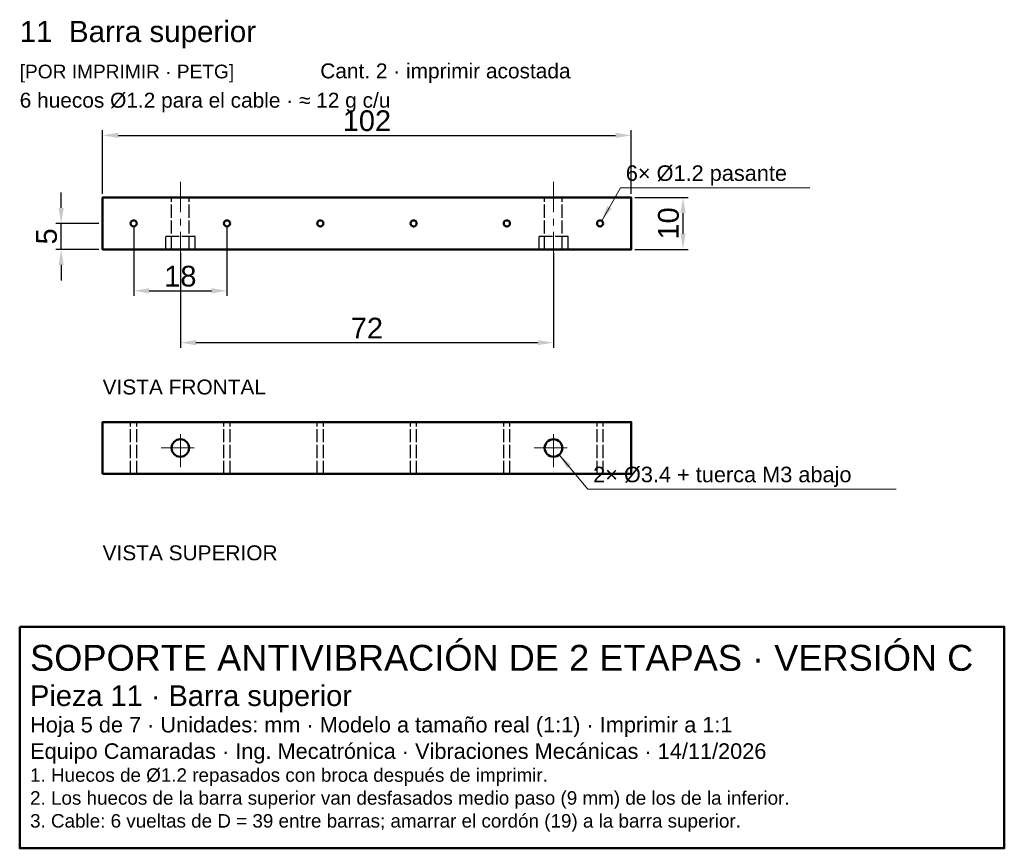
# Model space of a CAD drawing. Header units: millimetres. Extents: x 157 to 347, y -168 to -8.
import ezdxf

# ---------------------------------------------------------------- set-up
doc = ezdxf.new("R2010")
doc.units = ezdxf.units.MM
doc.header["$LTSCALE"] = 2
doc.linetypes.add('CENTER', pattern=[5.08, 3.175, -0.635, 0.635, -0.635])
doc.linetypes.add('DASHED', pattern=[1.524, 1.27, -0.254])
for name, color, linetype, lineweight in [('CONTORNO', 7, 'Continuous', 50), ('COTAS', 4, 'Continuous', 18), ('EJES', 1, 'CENTER', 18), ('OCULTAS', 8, 'DASHED', 25), ('TEXTO', 3, 'Continuous', 25)]:
    doc.layers.add(name, color=color, linetype=linetype, lineweight=lineweight)
doc.styles.get("Standard").update_dxf_attribs({"font": 'arial.ttf'})
doc.dimstyles.new('PLANO', dxfattribs={"dimtxt": 4, "dimasz": 3, "dimexe": 1, "dimexo": 0.7, "dimgap": 0.8, "dimtad": 1, "dimdec": 1, "dimdsep": 46, "dimtxsty": 'Standard', "dimcen": 2.5, "dimclrd": 256, "dimclre": 256, "dimclrt": 256, "dimazin": 3, "dimtfac": 1, "dimtmove": 0, "dimatfit": 3})

msp = doc.modelspace()

# ---------------------------------------------------------------- linework, layer by layer
at = {"layer": 'CONTORNO'}
for points in [[(172.67, -52.67), (274.67, -52.67), (274.67, -42.67), (172.67, -42.67)], [(172.67, -96), (274.67, -96), (274.67, -86), (172.67, -86)], [(156.67, -125.49), (346.67, -125.49), (346.67, -168.25), (156.67, -168.25)]]:
    msp.add_lwpolyline(points, close=True, dxfattribs=at)
for centre, radius in [((178.67, -47.67), 0.6), ((196.67, -47.67), 0.6), ((214.67, -47.67), 0.6), ((232.67, -47.67), 0.6), ((250.67, -47.67), 0.6), ((268.67, -47.67), 0.6), ((187.67, -91), 1.7), ((259.67, -91), 1.7)]:
    msp.add_circle(centre, radius, dxfattribs=at)
at = {"layer": 'COTAS'}
for points in [[(268.97, -47.15), (272.63, -40.8), (309.13, -40.8)], [(260.76, -92.3), (266.33, -98.94), (325.83, -98.94)]]:
    msp.add_lwpolyline(points, dxfattribs=at)
for points in [[(268.97, -47.15), (270.03, -44.3), (270.9, -44.8)], [(260.76, -92.3), (263.07, -94.28), (262.3, -94.92)]]:
    msp.add_solid(points, dxfattribs=at)
at = {"layer": 'EJES'}
for p, q in [((187.67, -55.67), (187.67, -39.67)), ((259.67, -55.67), (259.67, -39.67)), ((187.67, -94.7), (187.67, -87.3)), ((259.67, -94.7), (259.67, -87.3)), ((183.97, -91), (191.37, -91)), ((255.97, -91), (263.37, -91))]:
    msp.add_line(p, q, dxfattribs=at)
at = {"layer": 'OCULTAS'}
for p, q in [((185.97, -52.67), (185.97, -42.67)), ((189.37, -52.67), (189.37, -42.67)), ((257.97, -52.67), (257.97, -42.67)), ((261.37, -52.67), (261.37, -42.67)), ((178.07, -96), (178.07, -86)), ((179.27, -96), (179.27, -86)), ((196.07, -96), (196.07, -86)), ((197.27, -96), (197.27, -86)), ((214.07, -96), (214.07, -86)), ((215.27, -96), (215.27, -86)), ((232.07, -96), (232.07, -86)), ((233.27, -96), (233.27, -86)), ((250.07, -96), (250.07, -86)), ((251.27, -96), (251.27, -86)), ((268.07, -96), (268.07, -86)), ((269.27, -96), (269.27, -86))]:
    msp.add_line(p, q, dxfattribs=at)
for points in [[(184.82, -52.67), (190.52, -52.67), (190.52, -50.17), (184.82, -50.17)], [(256.82, -52.67), (262.52, -52.67), (262.52, -50.17), (256.82, -50.17)]]:
    msp.add_lwpolyline(points, close=True, dxfattribs=at)

# ---------------------------------------------------------------- texts
at = {"layer": 'COTAS'}
for s, p in [('6× Ø1.2 pasante', (273.63, -39.46)), ('2× Ø3.4 + tuerca M3 abajo', (267.33, -97.61))]:
    msp.add_text(s, height=3, dxfattribs=at).set_placement(p)
at = {"layer": 'TEXTO'}
for s, height, p in [('11  Barra superior', 4.08, (156.67, -12.67)), ('[POR IMPRIMIR · PETG]', 2.64, (156.67, -19.67)), ('Cant. 2 · imprimir acostada', 2.88, (214.67, -19.67)), ('6 huecos Ø1.2 para el cable · ≈ 12 g c/u', 2.88, (156.67, -25.33)), ('VISTA FRONTAL', 2.88, (172.67, -80.67)), ('VISTA SUPERIOR', 2.88, (172.67, -112.67)), ('SOPORTE ANTIVIBRACIÓN DE 2 ETAPAS · VERSIÓN C', 5, (158.67, -133.99)), ('Pieza 11 · Barra superior', 4, (158.67, -140.79)), ('Hoja 5 de 7 · Unidades: mm · Modelo a tamaño real (1:1) · Imprimir a 1:1', 3, (158.67, -145.89)), ('Equipo Camaradas · Ing. Mecatrónica · Vibraciones Mecánicas · 14/11/2026', 3, (158.67, -150.99)), ('1. Huecos de Ø1.2 repasados con broca después de imprimir.', 2.6, (158.67, -155.41)), ('2. Los huecos de la barra superior van desfasados medio paso (9 mm) de los de la inferior.', 2.6, (158.67, -159.83)), ('3. Cable: 6 vueltas de D = 39 entre barras; amarrar el cordón (19) a la barra superior.', 2.6, (158.67, -164.25))]:
    msp.add_text(s, height=height, dxfattribs=at).set_placement(p)

# ---------------------------------------------------------------- dimensions: what is measured, and where the dimension line sits
at = {"layer": 'COTAS'}
for base, p1, p2 in [((172.67, -30.67), (172.67, -42.67), (274.67, -42.67)), ((178.67, -60.67), (178.67, -47.67), (196.67, -47.67)), ((187.67, -70.67), (187.67, -52.67), (259.67, -52.67))]:
    msp.add_linear_dim(base=base, p1=p1, p2=p2, dimstyle='PLANO', dxfattribs=at).render()
for base, p1, p2 in [((164.67, -52.67), (172.67, -52.67), (172.67, -47.67)), ((284.67, -52.67), (274.67, -52.67), (274.67, -42.67))]:
    msp.add_linear_dim(base=base, p1=p1, p2=p2, angle=90, dimstyle='PLANO', dxfattribs=at).render()

doc.saveas('drawing.dxf')
